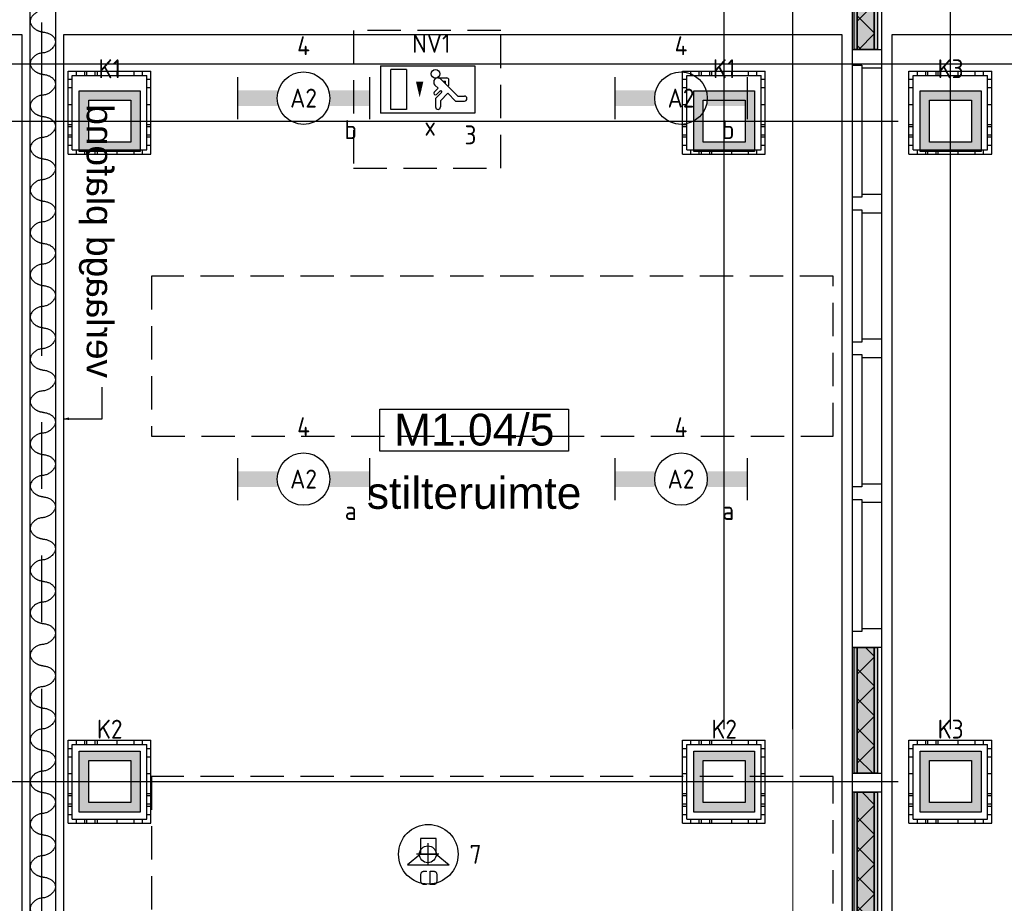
# Model space of a CAD drawing. Header units: millimetres. Extents: x -38031 to 110605, y -30229 to 92226.
# Tile 135 of 256: x 43174 to 47869, y 18324 to 22535. Entities that reach past the tile are written whole.
import ezdxf
from ezdxf.enums import TextEntityAlignment as Align

# ---------------------------------------------------------------- set-up
doc = ezdxf.new("R2010")
doc.units = ezdxf.units.MM
doc.header["$LTSCALE"] = 50
doc.set_wipeout_variables(frame=1)
doc.header["$PDMODE"] = 1
for name, pattern in [('HIDDEN2', [4.7625, 3.175, -1.5875]), ('PHANTOM', [63.5, 31.75, -6.35, 6.35, -6.35, 6.35, -6.35]), ('STYLE_07', [1.875, 0.625, -0.20828, 0.625, -0.20836, 0.06943, -0.13893])]:
    doc.linetypes.add(name, pattern=pattern)
for name, color, linetype in [('AB$1A---_ATTRIB035', 8, 'Continuous'), ('AL$1A---_ALGEMEEN', 8, 'Continuous'), ('AL------_MAATV', 200, 'Continuous'), ('AL------_MAATVOERING', 2, 'Continuous'), ('AL------_SPARING', 2, 'Continuous'), ('AM$1A---_ARCERING', 8, 'Continuous'), ('AT$1A---_TEKST100', 8, 'Continuous'), ('BOUWKUNDIG', 8, 'Continuous'), ('EB6421--_ATTRIB', 2, 'Continuous'), ('EL6222--', 3, 'Continuous'), ('EL6311--', 3, 'Continuous'), ('el6311--nv', 7, 'Continuous'), ('EL6350--', 3, 'Continuous'), ('EL6421--', 3, 'Continuous'), ('Kastenscheiding', 4, 'PHANTOM'), ('LICHT_TEXT018', 1, 'Continuous'), ('versterkte strook', 7, 'Continuous'), ('Vloerdoos (2e)', 51, 'Continuous'), ('Vloerdoos (OUD)', 51, 'Continuous')]:
    doc.layers.add(name, color=color, linetype=linetype)
doc.layers.add('stramien', color=1, linetype='Continuous', lineweight=15)
doc.styles.add('Arial', font='ARIAL.TTF')
doc.styles.add('BURO-018', font='iso.shx', dxfattribs={"height": 90})
doc.styles.add('NORATT', font='isocp.shx')
doc.styles.get("Standard").update_dxf_attribs({"font": 'iso.shx'})
doc.dimstyles.new('STABICAD', dxfattribs={"dimscale": 100, "dimtxt": 1.8, "dimasz": 2, "dimexe": 0, "dimexo": 2.5, "dimgap": 1.5, "dimtad": 0, "dimdec": 0, "dimrnd": 10, "dimzin": 0, "dimdsep": 46, "dimtxsty": 'Standard', "dimblk1": 'OBLIQUE', "dimblk2": 'OBLIQUE', "dimsah": 1, "dimcen": -3, "dimadec": 0, "dimazin": 0, "dimtfac": 1, "dimtdec": 0, "dimtofl": 0, "dimtmove": 2, "dimatfit": 3, "dimfxl": 0, "dimtvp": 1.055556, "dimtolj": 1, "dimtzin": 0, "dimarcsym": 0})
pattern_1 = [(135, (0, 0), (70.7107, 70.7107), []), (45, (299.34, -299.34), (70.7107, -70.7107), [])]

# ---------------------------------------------------------------- blocks, each defined once
blk = doc.blocks.new('1115C2J')
at = {"color": 0, "linetype": 'Continuous'}
for p, q in [((-4.5, 5.5), (4.5, 5.5)), ((-4.5, 1), (-4.5, 5.5)), ((-1.24, 4.309), (-1.24, 4.91)), ((-0.76, 4.11), (-0.76, 4.91)), ((2, 5.15), (3.5, 5.15)), ((2, 1.35), (2, 5.15)), ((3.5, 5.15), (3.5, 1.35)), ((4.5, 1), (4.5, 5.5)), ((-2.681, 4.35), (-3.52, 4.35)), ((-2.88, 3.87), (-3.52, 3.87)), ((-1.271, 2.261), (-2.88, 3.87)), ((-1.94, 3.609), (-2.681, 4.35)), ((-1.24, 4.309), (-1.94, 3.609)), ((-1.374, 3.496), (-0.76, 4.11)), ((-1.94, 2.93), (-2.04, 2.83)), ((-2.04, 2.83), (-2.04, 2.344)), ((-1.233, 3.354), (-1.374, 3.496)), ((-0.872, 3.715), (-1.233, 3.354)), ((-0.646, 3.489), (-1.007, 3.128)), ((-0.705, 2.827), (-1.007, 3.128)), ((-0.988, 2.144), (-1.84, 2.144)), ((-1.714, 2.704), (-1.72, 2.697)), ((-1.72, 2.697), (-1.72, 2.464)), ((-1.474, 2.464), (-1.72, 2.464)), ((4.5, 1), (-4.5, 1)), ((2, 1.35), (3.5, 1.35))]:
    blk.add_line(p, q, dxfattribs=at)
blk.add_lwpolyline([(0.75, 4, 0, 0.7, 0), (0.75, 2.5, 0.7, 0.7, 0)], format="xyseb", dxfattribs=at)
blk.add_circle((-0.76, 1.75), 0.4, dxfattribs=at)
for centre, radius, start, end in [((-1, 4.91), 0.24, 0, 180), ((-3.52, 4.11), 0.24, 90, 270), ((-0.759, 3.602), 0.16, 315, 135), ((-0.988, 2.544), 0.4, 225, 45), ((-1.84, 2.344), 0.2, 180, 270)]:
    blk.add_arc(centre, radius, start, end, dxfattribs=at)
at = {"color": 0, "linetype": 'Continuous', "style": 'BURO-018'}
for tag, p in [('E_GKAST', (0, 15.167)), ('E_GROEP', (0, 12.167)), ('E_SGROEP', (4.5, 12.167)), ('E_ARMCODE', (0, 8))]:
    blk.add_attdef(tag, text='', height=1.8, dxfattribs=at).set_placement(p, align=Align.MIDDLE)
at = {"layer": 'EL6350--', "color": 1, "style": 'BURO-018'}
blk.add_text('x', height=1.8, rotation=180, dxfattribs=at).set_placement((0.297, 7.649))
blk = doc.blocks.new('_Oblique')
at = {"color": 0, "linetype": 'ByBlock', "lineweight": -2}
blk.add_line((-0.5, -0.5), (0.5, 0.5), dxfattribs=at)
blk = doc.blocks.new('*D144')
at = {"layer": 'AL------_MAATVOERING', "color": 0, "lineweight": -2}
for p, q in [((47362.4, 23075), (34625.1, 23075)), ((34625.1, 22049), (34625.1, 23075)), ((47362.4, 22049), (34625.1, 22049))]:
    blk.add_line(p, q, dxfattribs=at)
at = {"layer": 'Defpoints', "color": 0}
for p in [(34625.1, 23075), (47612.4, 23075), (47612.4, 22049)]:
    blk.add_point(p, dxfattribs=at)
at = {"layer": 'AL------_MAATVOERING', "color": 0, "lineweight": -2, "xscale": 200, "yscale": 200, "zscale": 200}
for p, rotation in [((34625.1, 23075), 90), ((34625.1, 22049), 270)]:
    blk.add_blockref('_Oblique', p, dxfattribs=dict(at, rotation=rotation))
at = {"layer": 'AL------_MAATVOERING', "color": 0, "insert": (34435.1, 22562), "char_height": 180, "attachment_point": 5, "rotation": 90}
blk.add_mtext('\\A1;1030', dxfattribs=at)
blk = doc.blocks.new('*D145')
at = {"layer": 'AL------_MAATVOERING', "color": 0, "lineweight": -2}
for p, q in [((47362.4, 23075), (34018.5, 23075)), ((34018.5, 18903.4), (34018.5, 23075)), ((47362.4, 18903.4), (34018.5, 18903.4))]:
    blk.add_line(p, q, dxfattribs=at)
at = {"layer": 'Defpoints', "color": 0}
for p in [(34018.5, 23075), (47612.4, 23075), (47612.4, 18903.4)]:
    blk.add_point(p, dxfattribs=at)
at = {"layer": 'AL------_MAATVOERING', "color": 0, "lineweight": -2, "xscale": 200, "yscale": 200, "zscale": 200}
for p, rotation in [((34018.5, 23075), 90), ((34018.5, 18903.4), 270)]:
    blk.add_blockref('_Oblique', p, dxfattribs=dict(at, rotation=rotation))
at = {"layer": 'AL------_MAATVOERING', "color": 0, "insert": (33828.5, 20989.2), "char_height": 180, "attachment_point": 5, "rotation": 90}
blk.add_mtext('\\A1;4170', dxfattribs=at)
blk = doc.blocks.new('*D146')
at = {"layer": 'AL------_MAATVOERING', "color": 0, "lineweight": -2}
for p, q in [((46860, 19153.4), (46860, 23726.5)), ((47612.4, 23726.5), (46860, 23726.5)), ((47612.4, 19153.4), (47612.4, 23726.5))]:
    blk.add_line(p, q, dxfattribs=at)
at = {"layer": 'Defpoints', "color": 0}
for p in [(46860, 23726.5), (46860, 18903.4), (47612.4, 18903.4)]:
    blk.add_point(p, dxfattribs=at)
at = {"layer": 'AL------_MAATVOERING', "color": 0, "lineweight": -2, "xscale": 200, "yscale": 200, "zscale": 200, "rotation": 180}
blk.add_blockref('_Oblique', (46860, 23726.5), dxfattribs=at)
at = {"layer": 'AL------_MAATVOERING', "color": 0, "lineweight": -2, "xscale": 200, "yscale": 200, "zscale": 200}
blk.add_blockref('_Oblique', (47612.4, 23726.5), dxfattribs=at)
at = {"layer": 'AL------_MAATVOERING', "color": 0, "insert": (47236.2, 23916.5), "char_height": 180, "attachment_point": 5}
blk.add_mtext('\\A1;750', dxfattribs=at)
blk = doc.blocks.new('*D147')
at = {"layer": 'AL------_MAATVOERING', "color": 0, "lineweight": -2}
for p, q in [((46532.4, 19153.4), (46532.4, 23726.5)), ((46532.4, 23726.5), (46860, 23726.5)), ((46860, 19153.4), (46860, 23726.5))]:
    blk.add_line(p, q, dxfattribs=at)
at = {"layer": 'Defpoints', "color": 0}
for p in [(46860, 23726.5), (46532.4, 18903.4), (46860, 18903.4)]:
    blk.add_point(p, dxfattribs=at)
at = {"layer": 'AL------_MAATVOERING', "color": 0, "lineweight": -2, "xscale": 200, "yscale": 200, "zscale": 200, "rotation": 180}
blk.add_blockref('_Oblique', (46532.4, 23726.5), dxfattribs=at)
at = {"layer": 'AL------_MAATVOERING', "color": 0, "lineweight": -2, "xscale": 200, "yscale": 200, "zscale": 200}
blk.add_blockref('_Oblique', (46860, 23726.5), dxfattribs=at)
at = {"layer": 'AL------_MAATVOERING', "color": 0, "insert": (46507.7, 24041.5), "char_height": 180, "attachment_point": 5}
blk.add_mtext('\\A1;330', dxfattribs=at)
blk = doc.blocks.new('E00414')
at = {"color": 0, "linetype": 'Continuous'}
for p, q in [((-2.9, -2.9), (-2.9, 2.9)), ((-2.9, 2.9), (2.9, 2.9)), ((2.9, 2.9), (2.9, -2.9)), ((-2, 2), (2, 2)), ((-2, -2), (-2, 2)), ((2, 2), (2, -2)), ((2, -2), (-2, -2)), ((2.9, -2.9), (-2.9, -2.9))]:
    blk.add_line(p, q, dxfattribs=at)
at = {"color": 0}
for points in [[(-2.9, 2.9), (2.9, 2.9), (-2, 2), (2, 2)], [(-2, -2), (-2.9, -2.9), (-2, 2), (-2.9, 2.9)], [(2, 2), (2.9, 2.9), (2, -2), (2.9, -2.9)], [(2, -2), (2.9, -2.9), (-2, -2), (-2.9, -2.9)]]:
    blk.add_solid(points, dxfattribs=at)
at = {"color": 0, "linetype": 'Continuous', "style": 'BURO-018'}
for tag, p in [('E_GKAST', (0, 8)), ('E_GROEP', (0, 5)), ('E_SGROEP', (4.5, 5))]:
    blk.add_attdef(tag, text='', height=1.8, dxfattribs=at).set_placement(p, align=Align.MIDDLE)
at = {"color": 0, "linetype": 'Continuous', "style": 'BURO-018', "flags": 1}
for tag, p in [('E_VERMCODE', (13, 5)), ('E_MATCODE', (0, 0))]:
    blk.add_attdef(tag, text='', height=1.8, dxfattribs=at).set_placement(p, align=Align.MIDDLE)
blk = doc.blocks.new('1115B6630')
at = {"color": 0}
for p, q in [((-6.3, 2), (-6.3, -2)), ((6.3, 2), (6.3, -2))]:
    blk.add_line(p, q, dxfattribs=at)
at = {"color": 0, "linetype": 'Continuous'}
blk.add_circle((0, 0), 2.5, dxfattribs=at)
at = {"color": 0}
for points in [[(-2.5, 0.75), (-6.3, 0.75), (-2.5, -0.75), (-6.3, -0.75)], [(2.5, 0.75), (6.3, 0.75), (2.5, -0.75), (6.3, -0.75)]]:
    blk.add_solid(points, dxfattribs=at)
at = {"color": 0, "linetype": 'Continuous', "style": 'BURO-018'}
for tag, p in [('E_GKAST', (0, 8)), ('E_GROEP', (0, 5)), ('E_SGROEP', (4.5, 5)), ('E_ARMCODE', (0, 0)), ('E_SLET', (4.5, -3))]:
    blk.add_attdef(tag, text='', height=1.8, dxfattribs=at).set_placement(p, align=Align.MIDDLE)
blk = doc.blocks.new('E00497')
at = {"color": 0}
for p, q in [((0, 0.75), (1, 2)), ((1, -2), (1, 2)), ((0, 0.75), (-1.5, 0.75)), ((0, -0.75), (0, 0.75)), ((-1.5, -0.75), (0, -0.75)), ((0, -0.75), (1, -2))]:
    blk.add_line(p, q, dxfattribs=at)
blk.add_line((-1.5, 0.75), (-1.5, -0.75))
blk.add_circle((0, 0), 2.841, dxfattribs=at)
at = {"color": 0, "linetype": 'Continuous', "style": 'BURO-018'}
blk.add_attdef('E_TEXT1', text='', height=1.8, dxfattribs=at).set_placement((0, 4.5), align=Align.MIDDLE)
at = {"color": 0, "linetype": 'Continuous', "style": 'BURO-018', "flags": 1}
blk.add_attdef('E_MATCODE', text='', height=1.8, dxfattribs=at).set_placement((0, 0), align=Align.MIDDLE)
blk = doc.blocks.new('Centraaldoos')
at = {"color": 1, "linetype": 'Continuous'}
for p, q in [((0, -2), (0, 2)), ((-2, 0), (2, 0))]:
    blk.add_line(p, q, dxfattribs=at)
at = {"color": 0, "linetype": 'Continuous'}
blk.add_circle((0, 0), 1.5, dxfattribs=at)
at = {"color": 0, "linetype": 'Continuous', "style": 'BURO-018'}
blk.add_attdef('AL_POSNR', text='', height=1.8, dxfattribs=at).set_placement((0, 3), align=Align.CENTER)
at = {"color": 0, "linetype": 'Continuous', "style": 'BURO-018', "flags": 1}
blk.add_attdef('AL_OMS', (0, 0), '', height=1.8, dxfattribs=at)
at = {"layer": 'AL------_MAATV', "style": 'BURO-018'}
blk.add_text('CD', height=2.531, rotation=180, dxfattribs=at).set_placement((1.61, 5.48))
blk = doc.blocks.new('VLOERDOOS (2e)')
at = {"layer": 'Vloerdoos (OUD)'}
for p, q in [((0, 395), (395, 395)), ((0, 395), (0, 0)), ((40, 375), (40, 395)), ((80, 375), (80, 395)), ((90, 375), (90, 395)), ((130, 375), (130, 395)), ((140, 375), (140, 395)), ((235, 375), (235, 395)), ((315, 375), (315, 395)), ((355, 375), (355, 395)), ((395, 395), (395, 0)), ((0, 355), (20, 355)), ((20, 375), (20, 20)), ((20, 375), (375, 375)), ((375, 375), (375, 20)), ((375, 355), (395, 355)), ((0, 315), (20, 315)), ((0, 305), (20, 305)), ((375, 315), (395, 315)), ((375, 305), (395, 305)), ((0, 265), (20, 265)), ((0, 255), (20, 255)), ((375, 265), (395, 265)), ((375, 255), (395, 255)), ((0, 160), (20, 160)), ((375, 160), (395, 160)), ((0, 80), (20, 80)), ((375, 80), (395, 80)), ((0, 40), (20, 40)), ((0, 0), (395, 0)), ((20, 20), (375, 20)), ((40, 0), (40, 20)), ((80, 0), (80, 20)), ((90, 0), (90, 20)), ((130, 0), (130, 20)), ((140, 0), (140, 20)), ((235, 0), (235, 20)), ((315, 0), (315, 20)), ((355, 0), (355, 20)), ((375, 40), (395, 40))]:
    blk.add_line(p, q, dxfattribs=at)
blk = doc.blocks.new('Group-42')
at = {"layer": 'AM$1A---_ARCERING', "linetype": 'Continuous', "lineweight": 0}
for points in [[(8, 8601), (23, 8601), (23, 7868.5), (8, 7868.5)], [(23, 8601), (104, 8601), (104, 7868.5), (23, 7868.5)], [(104, 8601), (119, 8601), (119, 7868.5), (104, 7868.5)]]:
    blk.add_hatch(color=256, dxfattribs=at).paths.add_polyline_path(points)
at = {"layer": 'AM$1A---_ARCERING', "linetype": 'Continuous', "lineweight": 5}
h = blk.add_hatch(dxfattribs=at)
h.set_pattern_fill('ISOLATIE', color=256, style=0, pattern_type=2)
h.set_pattern_definition(pattern_1)
h.paths.add_polyline_path([(23, 8601), (104, 8601), (104, 7868.5), (23, 7868.5)])
at = {"layer": 'AL$1A---_ALGEMEEN', "color": 0}
for points in [[(8, 8601), (23, 8601), (23, 7868.5), (8, 7868.5)], [(23, 8601), (104, 8601), (104, 7868.5), (23, 7868.5)], [(104, 8601), (119, 8601), (119, 7868.5), (104, 7868.5)]]:
    blk.add_lwpolyline(points, close=True, dxfattribs=at)
blk = doc.blocks.new('Group-43')
at = {"layer": 'AM$1A---_ARCERING', "linetype": 'Continuous', "lineweight": 0}
for points in [[(8, 5018.5), (23, 5018.5), (23, 4418.5), (8, 4418.5)], [(23, 5018.5), (104, 5018.5), (104, 4418.5), (23, 4418.5)], [(104, 5018.5), (119, 5018.5), (119, 4418.5), (104, 4418.5)]]:
    blk.add_hatch(color=256, dxfattribs=at).paths.add_polyline_path(points)
at = {"layer": 'AM$1A---_ARCERING', "linetype": 'Continuous', "lineweight": 5}
h = blk.add_hatch(dxfattribs=at)
h.set_pattern_fill('ISOLATIE', color=256, style=0, pattern_type=2)
h.set_pattern_definition(pattern_1)
h.paths.add_polyline_path([(23, 5018.5), (104, 5018.5), (104, 4418.5), (23, 4418.5)])
at = {"layer": 'AL$1A---_ALGEMEEN', "color": 0}
for points in [[(8, 5018.5), (23, 5018.5), (23, 4418.5), (8, 4418.5)], [(23, 5018.5), (104, 5018.5), (104, 4418.5), (23, 4418.5)], [(104, 5018.5), (119, 5018.5), (119, 4418.5), (104, 4418.5)]]:
    blk.add_lwpolyline(points, close=True, dxfattribs=at)
blk = doc.blocks.new('Group-44')
at = {"layer": 'AM$1A---_ARCERING', "linetype": 'Continuous', "lineweight": 0}
for points in [[(8, 4328.5), (23, 4328.5), (23, 3728.5), (8, 3728.5)], [(23, 4328.5), (104, 4328.5), (104, 3728.5), (23, 3728.5)], [(104, 4328.5), (119, 4328.5), (119, 3728.5), (104, 3728.5)]]:
    blk.add_hatch(color=256, dxfattribs=at).paths.add_polyline_path(points)
at = {"layer": 'AM$1A---_ARCERING', "linetype": 'Continuous', "lineweight": 5}
h = blk.add_hatch(dxfattribs=at)
h.set_pattern_fill('ISOLATIE', color=256, style=0, pattern_type=2)
h.set_pattern_definition(pattern_1)
h.paths.add_polyline_path([(23, 4328.5), (104, 4328.5), (104, 3728.5), (23, 3728.5)])
at = {"layer": 'AL$1A---_ALGEMEEN', "color": 0}
for points in [[(8, 4328.5), (23, 4328.5), (23, 3728.5), (8, 3728.5)], [(23, 4328.5), (104, 4328.5), (104, 3728.5), (23, 3728.5)], [(104, 4328.5), (119, 4328.5), (119, 3728.5), (104, 3728.5)]]:
    blk.add_lwpolyline(points, close=True, dxfattribs=at)
blk = doc.blocks.new('32x_hout-mk 822s-p')
at = {"layer": 'AL$1A---_ALGEMEEN', "color": 0}
blk.add_lwpolyline([(0, 8691), (139, 8691), (139, 50), (0, 50)], close=True, dxfattribs=at)
for name in ['Group-42', 'Group-43', 'Group-44']:
    blk.add_blockref(name, (0, 0), dxfattribs=at)
at = {"color": 0}
for points in [[(0, 7868.5), (139, 7868.5), (139, 7778.5), (0, 7778.5)], [(0, 7178.5), (139, 7178.5), (139, 7088.5), (0, 7088.5)], [(0, 6488.5), (139, 6488.5), (139, 6398.5), (0, 6398.5)], [(0, 5798.5), (139, 5798.5), (139, 5708.5), (0, 5708.5)], [(0, 5108.5), (139, 5108.5), (139, 5018.5), (0, 5018.5)], [(0, 4418.5), (139, 4418.5), (139, 4328.5), (0, 4328.5)]]:
    blk.add_wipeout(points, dxfattribs=at).dxf.layer = 'AL$1A---_ALGEMEEN'
at = {"layer": 'AL$1A---_ALGEMEEN', "color": 0}
for points in [[(0, 7868.5), (139, 7868.5), (139, 7778.5), (0, 7778.5)], [(0, 7178.5), (139, 7178.5), (139, 7088.5), (0, 7088.5)], [(0, 6488.5), (139, 6488.5), (139, 6398.5), (0, 6398.5)], [(0, 5798.5), (139, 5798.5), (139, 5708.5), (0, 5708.5)], [(0, 5108.5), (139, 5108.5), (139, 5018.5), (0, 5018.5)], [(0, 4418.5), (139, 4418.5), (139, 4328.5), (0, 4328.5)]]:
    blk.add_lwpolyline(points, close=True, dxfattribs=at)
at = {"color": 0}
for points in [[(0, 7793.5), (45, 7793.5), (45, 7163.5), (0, 7163.5)], [(0, 7103.5), (45, 7103.5), (45, 6473.5), (0, 6473.5)], [(0, 6413.5), (45, 6413.5), (45, 5783.5), (0, 5783.5)], [(0, 5723.5), (45, 5723.5), (45, 5093.5), (0, 5093.5)]]:
    blk.add_wipeout(points, dxfattribs=at).dxf.layer = 'AL$1A---_ALGEMEEN'
at = {"layer": 'AL$1A---_ALGEMEEN', "color": 0}
for points in [[(0, 7793.5), (45, 7793.5), (45, 7163.5), (0, 7163.5)], [(0, 7103.5), (45, 7103.5), (45, 6473.5), (0, 6473.5)], [(0, 6413.5), (45, 6413.5), (45, 5783.5), (0, 5783.5)], [(0, 5723.5), (45, 5723.5), (45, 5093.5), (0, 5093.5)]]:
    blk.add_lwpolyline(points, close=True, dxfattribs=at)
blk = doc.blocks.new('tekst 12 pts')
at = {"layer": 'AL$1A---_ALGEMEEN', "color": 0, "style": 'Arial'}
blk.add_attdef('naam_ruimte', text='', height=151.5, dxfattribs=at).set_placement((0, -41.1), align=Align.TOP_CENTER)
at = {"layer": 'AL$1A---_ALGEMEEN', "color": 0, "flags": 1}
for tag, p in [('oppervlakte', (-264.6, -1003)), ('stramiennummer', (-264.6, -1275.7))]:
    blk.add_attdef(tag, p, '', height=151.5, dxfattribs=at)
blk = doc.blocks.new('ruimtenummer')
at = {"layer": 'AL$1A---_ALGEMEEN', "color": 0, "flags": 1}
for tag, p in [('peil', (-450, -397.1)), ('onderdeel', (-450, -669.8))]:
    blk.add_attdef(tag, p, '', height=151.5, dxfattribs=at)
at = {"color": 0}
blk.add_wipeout([(-450, 100), (450, 100), (450, -100), (-450, -100)], dxfattribs=at).dxf.layer = 'AL$1A---_ALGEMEEN'
at = {"layer": 'AL$1A---_ALGEMEEN', "color": 0}
blk.add_lwpolyline([(-450, 100), (450, 100), (450, -100), (-450, -100)], close=True, dxfattribs=at)
at = {"layer": 'AL$1A---_ALGEMEEN', "color": 0, "style": 'Arial'}
blk.add_attdef('ruimtenummer', text='', height=151.5, dxfattribs=at).set_placement((0, 78), align=Align.TOP_CENTER)
blk = doc.blocks.new('txt 1_100 verlaagd plafond')
at = {"layer": 'AL$1A---_ALGEMEEN', "color": 0}
for p, q in [((-1830, 0), (-1830, 182.6)), ((-1830, 182.6), (-1680, 182.6))]:
    blk.add_line(p, q, dxfattribs=at)
blk.add_solid([(-1830, 0), (-1836.7, 25), (-1823.3, 25)], dxfattribs=at)
at = {"layer": 'AT$1A---_TEKST100', "insert": (-983.5, 235.8), "char_height": 126.27, "attachment_point": 2, "line_spacing_factor": 0.967741, "style": 'Arial'}
blk.add_mtext('{\\C256;\\lverlaagd plafond}', dxfattribs=at)
blk = doc.blocks.new('Group-126')
at = {"layer": 'AL$1A---_ALGEMEEN', "color": 0, "linetype": 'Continuous', "lineweight": 30}
blk.add_lwpolyline([(-13137, -5353.4), (-13017, -5353.4), (-13017, -13951), (-13137, -13951)], close=True, dxfattribs=at)
at = {"layer": 'AL$1A---_ALGEMEEN', "color": 0}
for points in [[(-13077, -5897.1), (-13076.3, -5897.7), (-13073, -5898.1), (-13037.9, -5902.8), (-13008.3, -5946.9), (-13048.3, -5995.1), (-13110, -6000), (-13146.1, -6048.4), (-13109.5, -6094.2), (-13077, -6098.4)], [(-13077, -6098.4), (-13076.3, -6099.1), (-13073, -6099.5), (-13037.9, -6104.1), (-13008.3, -6148.2), (-13048.3, -6196.4), (-13110, -6201.4), (-13146.1, -6249.7), (-13109.5, -6295.5), (-13077, -6299.8)], [(-13077, -6299.8), (-13076.3, -6300.4), (-13073, -6300.8), (-13037.9, -6305.5), (-13008.3, -6349.6), (-13048.3, -6397.8), (-13110, -6402.7), (-13146.1, -6451.1), (-13109.5, -6496.9), (-13077, -6501.1)], [(-13077, -6501.1), (-13076.3, -6501.8), (-13073, -6502.2), (-13037.9, -6506.8), (-13008.3, -6550.9), (-13048.3, -6599.1), (-13110, -6604.1), (-13146.1, -6652.4), (-13109.5, -6698.2), (-13077, -6702.5)], [(-13077, -6702.5), (-13076.3, -6703.1), (-13073, -6703.5), (-13037.9, -6708.2), (-13008.3, -6752.3), (-13048.3, -6800.5), (-13110, -6805.4), (-13146.1, -6853.8), (-13109.5, -6899.6), (-13077, -6903.8)], [(-13077, -6903.8), (-13076.3, -6904.5), (-13073, -6904.9), (-13037.9, -6909.5), (-13008.3, -6953.6), (-13048.3, -7001.8), (-13110, -7006.8), (-13146.1, -7055.1), (-13109.5, -7100.9), (-13077, -7105.2)], [(-13077, -7105.2), (-13076.3, -7105.8), (-13073, -7106.2), (-13037.9, -7110.9), (-13008.3, -7155), (-13048.3, -7203.2), (-13110, -7208.1), (-13146.1, -7256.5), (-13109.5, -7302.3), (-13077, -7306.5)], [(-13077, -7306.5), (-13076.3, -7307.2), (-13073, -7307.6), (-13037.9, -7312.2), (-13008.3, -7356.3), (-13048.3, -7404.5), (-13110, -7409.5), (-13146.1, -7457.8), (-13109.5, -7503.6), (-13077, -7507.8)], [(-13077, -7507.8), (-13076.3, -7508.5), (-13073, -7508.9), (-13037.9, -7513.6), (-13008.3, -7557.7), (-13048.3, -7605.9), (-13110, -7610.8), (-13146.1, -7659.2), (-13109.5, -7705), (-13077, -7709.2)], [(-13077, -7709.2), (-13076.3, -7709.9), (-13073, -7710.3), (-13037.9, -7714.9), (-13008.3, -7759), (-13048.3, -7807.2), (-13110, -7812.2), (-13146.1, -7860.5), (-13109.5, -7906.3), (-13077, -7910.5)], [(-13077, -7910.5), (-13076.3, -7911.2), (-13073, -7911.6), (-13037.9, -7916.3), (-13008.3, -7960.4), (-13048.3, -8008.6), (-13110, -8013.5), (-13146.1, -8061.9), (-13109.5, -8107.7), (-13077, -8111.9)], [(-13077, -8111.9), (-13076.3, -8112.5), (-13073, -8113), (-13037.9, -8117.6), (-13008.3, -8161.7), (-13048.3, -8209.9), (-13110, -8214.9), (-13146.1, -8263.2), (-13109.5, -8309), (-13077, -8313.2)], [(-13077, -8313.2), (-13076.3, -8313.9), (-13073, -8314.3), (-13037.9, -8318.9), (-13008.3, -8363.1), (-13048.3, -8411.3), (-13110, -8416.2), (-13146.1, -8464.6), (-13109.5, -8510.4), (-13077, -8514.6)], [(-13077, -8514.6), (-13076.3, -8515.2), (-13073, -8515.7), (-13037.9, -8520.3), (-13008.3, -8564.4), (-13048.3, -8612.6), (-13110, -8617.6), (-13146.1, -8665.9), (-13109.5, -8711.7), (-13077, -8715.9)], [(-13077, -8715.9), (-13076.3, -8716.6), (-13073, -8717), (-13037.9, -8721.6), (-13008.3, -8765.8), (-13048.3, -8814), (-13110, -8818.9), (-13146.1, -8867.3), (-13109.5, -8913.1), (-13077, -8917.3)], [(-13077, -8917.3), (-13076.3, -8917.9), (-13073, -8918.4), (-13037.9, -8923), (-13008.3, -8967.1), (-13048.3, -9015.3), (-13110, -9020.3), (-13146.1, -9068.6), (-13109.5, -9114.4), (-13077, -9118.6)], [(-13077, -9118.6), (-13076.3, -9119.3), (-13073, -9119.7), (-13037.9, -9124.3), (-13008.3, -9168.5), (-13048.3, -9216.7), (-13110, -9221.6), (-13146.1, -9270), (-13109.5, -9315.8), (-13077, -9320)], [(-13077, -9320), (-13076.3, -9320.6), (-13073, -9321.1), (-13037.9, -9325.7), (-13008.3, -9369.8), (-13048.3, -9418), (-13110, -9423), (-13146.1, -9471.3), (-13109.5, -9517.1), (-13077, -9521.3)], [(-13077, -9521.3), (-13076.3, -9522), (-13073, -9522.4), (-13037.9, -9527), (-13008.3, -9571.2), (-13048.3, -9619.4), (-13110, -9624.3), (-13146.1, -9672.7), (-13109.5, -9718.5), (-13077, -9722.7)], [(-13077, -9722.7), (-13076.3, -9723.3), (-13073, -9723.8), (-13037.9, -9728.4), (-13008.3, -9772.5), (-13048.3, -9820.7), (-13110, -9825.7), (-13146.1, -9874), (-13109.5, -9919.8), (-13077, -9924)], [(-13077, -9924), (-13076.3, -9924.7), (-13073, -9925.1), (-13037.9, -9929.7), (-13008.3, -9973.9), (-13048.3, -10022.1), (-13110, -10027), (-13146.1, -10075.4), (-13109.5, -10121.2), (-13077, -10125.4)], [(-13077, -10125.4), (-13076.3, -10126), (-13073, -10126.5), (-13037.9, -10131.1), (-13008.3, -10175.2), (-13048.3, -10223.4), (-13110, -10228.4), (-13146.1, -10276.7), (-13109.5, -10322.5), (-13077, -10326.7)]]:
    blk.add_open_spline(points, degree=2, knots=[0, 0, 0, 1, 1, 2, 3, 4, 5, 6, 7, 7, 7], dxfattribs=at)
blk = doc.blocks.new('200254 W 211 30-06-2008')
at = {"layer": 'AL$1A---_ALGEMEEN'}
for points in [[(19824.429, 3465.225), (19898.429, 3465.225), (19898.429, 3309.425), (19824.429, 3309.425)], [(19981.429, 3465.225), (20141.049, 3465.225), (20141.049, 3309.225), (19981.429, 3309.225)]]:
    blk.add_lwpolyline(points, close=True, dxfattribs=at)
at = {"layer": 'stramien', "linetype": 'STYLE_07', "ltscale": 50}
blk.add_line((19971.949, 2695.425), (19971.949, 4240.025), dxfattribs=at)
at = {"layer": 'AL$1A---_ALGEMEEN', "xscale": 0.02, "yscale": 0.02, "zscale": 0.02}
for name, p in [('Group-126', (20161.969, 3587.445)), ('32x_hout-mk 822s-p', (19977.649, 3306.445))]:
    blk.add_blockref(name, p, dxfattribs=at)
at = {"layer": 'AL$1A---_ALGEMEEN', "xscale": -0.02, "yscale": 0.02, "zscale": 0.02, "rotation": 270}
blk.add_blockref('txt 1_100 verlaagd plafond', (19902.429, 3465.205), dxfattribs=at)
at = {"layer": 'AL$1A---_ALGEMEEN'}
ref = blk.add_blockref('ruimtenummer', (19941.57, 3427.524), dxfattribs=dict(at, xscale=0.02, yscale=0.02, zscale=0.02))
ref.add_attrib('ruimtenummer', 'M1.04/5', dxfattribs={"layer": 'AB$1A---_ATTRIB035', "height": 3.0305, "style": 'Arial'}).set_placement((19941.57, 3429.084), align=Align.TOP_CENTER)
ref = blk.add_blockref('tekst 12 pts', (19941.57, 3423.873), dxfattribs=dict(at, xscale=0.02, yscale=0.02, zscale=0.02))
ref.add_attrib('naam_ruimte', 'stilteruimte', dxfattribs={"layer": 'AB$1A---_ATTRIB035', "height": 3.03049, "style": 'Arial'}).set_placement((19941.57, 3423.051), align=Align.TOP_CENTER)
blk.add_lwpolyline([(19902.429, 3465.225), (19976.649, 3465.225), (19976.649, 3309.425), (19902.429, 3309.425)], close=True, dxfattribs=at)

msp = doc.modelspace()

# ---------------------------------------------------------------- block references
at = {"layer": 'BOUWKUNDIG', "xscale": 50, "yscale": 50, "zscale": 50}
msp.add_blockref('200254 W 211 30-06-2008', (-951737.5, -150797.3), dxfattribs=at)

# ---------------------------------------------------------------- next in the draw order: linework, layer by layer
at = {"layer": 'Kastenscheiding'}
msp.add_line((43278.8, 14583.6), (43278.8, 23290.3), dxfattribs=at)
at = {"layer": 'LICHT_TEXT018', "linetype": 'HIDDEN2'}
for points in [[(44765.3, 21827.9), (45467.8, 21827.9), (45467.8, 22484.1), (44765.3, 22484.1)], [(43802.3, 20550.2), (47052.3, 20550.2), (47052.3, 21312.3), (43802.3, 21312.3)], [(43802.3, 15703.4), (47052.3, 15703.4), (47052.3, 18928.7), (43802.3, 18928.7)]]:
    msp.add_lwpolyline(points, close=True, dxfattribs=at)
at = {"layer": 'versterkte strook'}
msp.add_line((8368.1, 22325), (81845.1, 22325), dxfattribs=at)

# ---------------------------------------------------------------- next in the draw order: block references
at = {"layer": 'AL------_SPARING', "xscale": 26.66666666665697, "yscale": 26.66666666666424, "zscale": 26.66666666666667, "rotation": 180}
msp.add_blockref('Centraaldoos', (45119.8, 18557.4), dxfattribs=at)
at = {"layer": 'EL6222--'}
ref = msp.add_blockref('E00414', (43603, 22051.1), dxfattribs=dict(at, xscale=50, yscale=50, zscale=50))
ref.add_attrib('E_GROEP', 'K1', dxfattribs={"layer": '0', "color": 1, "linetype": 'Continuous', "height": 90, "style": 'BURO-018'}).set_placement((43603, 22301.1), align=Align.MIDDLE)
ref = msp.add_blockref('E00414', (46533, 22051.1), dxfattribs=dict(at, xscale=50, yscale=50, zscale=50))
ref.add_attrib('E_GROEP', 'K1', dxfattribs={"layer": '0', "color": 1, "linetype": 'Continuous', "height": 90, "style": 'BURO-018'}).set_placement((46533, 22301.1), align=Align.MIDDLE)
ref = msp.add_blockref('E00414', (47613, 22051.1), dxfattribs=dict(at, xscale=50, yscale=50, zscale=50))
ref.add_attrib('E_GROEP', 'K3', dxfattribs={"layer": '0', "color": 1, "linetype": 'Continuous', "height": 90, "style": 'BURO-018'}).set_placement((47613, 22301.1), align=Align.MIDDLE)
ref = msp.add_blockref('E00414', (43603, 18903.8), dxfattribs=dict(at, xscale=50, yscale=50, zscale=50))
ref.add_attrib('E_GROEP', 'K2', dxfattribs={"layer": '0', "color": 1, "linetype": 'Continuous', "height": 90, "style": 'BURO-018'}).set_placement((43603, 19153.8), align=Align.MIDDLE)
ref = msp.add_blockref('E00414', (46533, 18903.8), dxfattribs=dict(at, xscale=50, yscale=50, zscale=50))
ref.add_attrib('E_GROEP', 'K2', dxfattribs={"layer": '0', "color": 1, "linetype": 'Continuous', "height": 90, "style": 'BURO-018'}).set_placement((46533, 19153.8), align=Align.MIDDLE)
ref = msp.add_blockref('E00414', (47613, 18903.8), dxfattribs=dict(at, xscale=50, yscale=50, zscale=50))
ref.add_attrib('E_GROEP', 'K3', dxfattribs={"layer": '0', "color": 1, "linetype": 'Continuous', "height": 90, "style": 'BURO-018'}).set_placement((47613, 19153.8), align=Align.MIDDLE)
at = {"layer": 'EL6311--'}
ref = msp.add_blockref('1115B6630', (44527.3, 22161), dxfattribs=dict(at, xscale=50, yscale=50, zscale=50))
ref.add_attrib('E_ARMCODE', 'A2', dxfattribs={"layer": '0', "color": 1, "linetype": 'Continuous', "height": 90, "style": 'BURO-018'}).set_placement((44527.3, 22161), align=Align.MIDDLE)
ref.add_attrib('E_SLET', 'b', dxfattribs={"layer": '0', "color": 1, "linetype": 'Continuous', "height": 90, "style": 'BURO-018'}).set_placement((44752.3, 22011), align=Align.MIDDLE)
ref.add_attrib('E_GROEP', '4', dxfattribs={"layer": '0', "color": 1, "linetype": 'Continuous', "height": 90, "style": 'BURO-018'}).set_placement((44527.3, 22411), align=Align.MIDDLE)
ref = msp.add_blockref('1115B6630', (46327.3, 22161), dxfattribs=dict(at, xscale=50, yscale=50, zscale=50))
ref.add_attrib('E_ARMCODE', 'A2', dxfattribs={"layer": '0', "color": 1, "linetype": 'Continuous', "height": 90, "style": 'BURO-018'}).set_placement((46327.3, 22161), align=Align.MIDDLE)
ref.add_attrib('E_SLET', 'b', dxfattribs={"layer": '0', "color": 1, "linetype": 'Continuous', "height": 90, "style": 'BURO-018'}).set_placement((46552.3, 22011), align=Align.MIDDLE)
ref.add_attrib('E_GROEP', '4', dxfattribs={"layer": '0', "color": 1, "linetype": 'Continuous', "height": 90, "style": 'BURO-018'}).set_placement((46327.3, 22411), align=Align.MIDDLE)
ref = msp.add_blockref('1115B6630', (44527.3, 20345.5), dxfattribs=dict(at, xscale=50, yscale=50, zscale=50))
ref.add_attrib('E_ARMCODE', 'A2', dxfattribs={"layer": '0', "color": 1, "linetype": 'Continuous', "height": 90, "style": 'BURO-018'}).set_placement((44527.3, 20345.5), align=Align.MIDDLE)
ref.add_attrib('E_SLET', 'a', dxfattribs={"layer": '0', "color": 1, "linetype": 'Continuous', "height": 90, "style": 'BURO-018'}).set_placement((44752.3, 20195.5), align=Align.MIDDLE)
ref.add_attrib('E_GROEP', '4', dxfattribs={"layer": '0', "color": 1, "linetype": 'Continuous', "height": 90, "style": 'BURO-018'}).set_placement((44527.3, 20595.5), align=Align.MIDDLE)
ref = msp.add_blockref('1115B6630', (46327.3, 20345.5), dxfattribs=dict(at, xscale=50, yscale=50, zscale=50))
ref.add_attrib('E_ARMCODE', 'A2', dxfattribs={"layer": '0', "color": 1, "linetype": 'Continuous', "height": 90, "style": 'BURO-018'}).set_placement((46327.3, 20345.5), align=Align.MIDDLE)
ref.add_attrib('E_SLET', 'a', dxfattribs={"layer": '0', "color": 1, "linetype": 'Continuous', "height": 90, "style": 'BURO-018'}).set_placement((46552.3, 20195.5), align=Align.MIDDLE)
ref.add_attrib('E_GROEP', '4', dxfattribs={"layer": '0', "color": 1, "linetype": 'Continuous', "height": 90, "style": 'BURO-018'}).set_placement((46327.3, 20595.5), align=Align.MIDDLE)
at = {"layer": 'el6311--nv'}
ref = msp.add_blockref('1115C2J', (45118.5, 22364.4), dxfattribs=dict(at, xscale=50, yscale=50, zscale=50, rotation=180))
ref.add_attrib('E_ARMCODE', 'NV1', dxfattribs={"layer": '0', "color": 1, "linetype": 'Continuous', "height": 90, "style": 'BURO-018'}).set_placement((45136.8, 22422.4), align=Align.MIDDLE)
ref.add_attrib('E_GROEP', '3', dxfattribs={"layer": '0', "color": 1, "linetype": 'Continuous', "height": 90, "style": 'BURO-018'}).set_placement((45323.5, 21986), align=Align.MIDDLE)
at = {"layer": 'EL6421--', "linetype": 'HIDDEN2'}
ref = msp.add_blockref('E00497', (45122.3, 18557.4), dxfattribs=dict(at, xscale=50, yscale=50, zscale=50, rotation=270))
ref.add_attrib('E_TEXT1', '7', dxfattribs={"layer": 'EB6421--_ATTRIB', "color": 1, "linetype": 'Continuous', "height": 90, "style": 'NORATT'}).set_placement((45347.3, 18557.4), align=Align.MIDDLE)
at = {"layer": 'Vloerdoos (2e)', "rotation": 90}
for p in [(43799.3, 21894.5), (46729.3, 21894.5), (47809.3, 21894.5), (43799.3, 18705.5), (46729.3, 18705.5), (47809.3, 18705.5)]:
    msp.add_blockref('VLOERDOOS (2e)', p, dxfattribs=at)

# ---------------------------------------------------------------- next in the draw order: dimensions: what is measured, and where the dimension line sits
at = {"layer": 'AL------_MAATVOERING'}
dim = msp.add_linear_dim(base=(46860, 23726.5), p1=(46532.4, 18903.4), p2=(46860, 18903.4), dimstyle='STABICAD', dxfattribs=at)
dim.commit()
dim.dimension.update_dxf_attribs({"geometry": '*D147', "text_midpoint": (46507.7, 24041.5), "dimtype": 160})
dim = msp.add_linear_dim(base=(46860, 23726.5), p1=(47612.4, 18903.4), p2=(46860, 18903.4), dimstyle='STABICAD', dxfattribs=at)
dim.commit()
dim.dimension.update_dxf_attribs({"geometry": '*D146', "text_midpoint": (47236.2, 23916.5)})
for base, p1, picture, middle in [((34018.5, 23075), (47612.4, 18903.4), '*D145', (33828.5, 20989.2)), ((34625.1, 23075), (47612.4, 22049), '*D144', (34435.1, 22562))]:
    dim = msp.add_linear_dim(base=base, p1=p1, p2=(47612.4, 23075), angle=90, dimstyle='STABICAD', dxfattribs=at)
    dim.commit()
    dim.dimension.update_dxf_attribs({"geometry": picture, "text_midpoint": middle})

doc.saveas('drawing.dxf')
